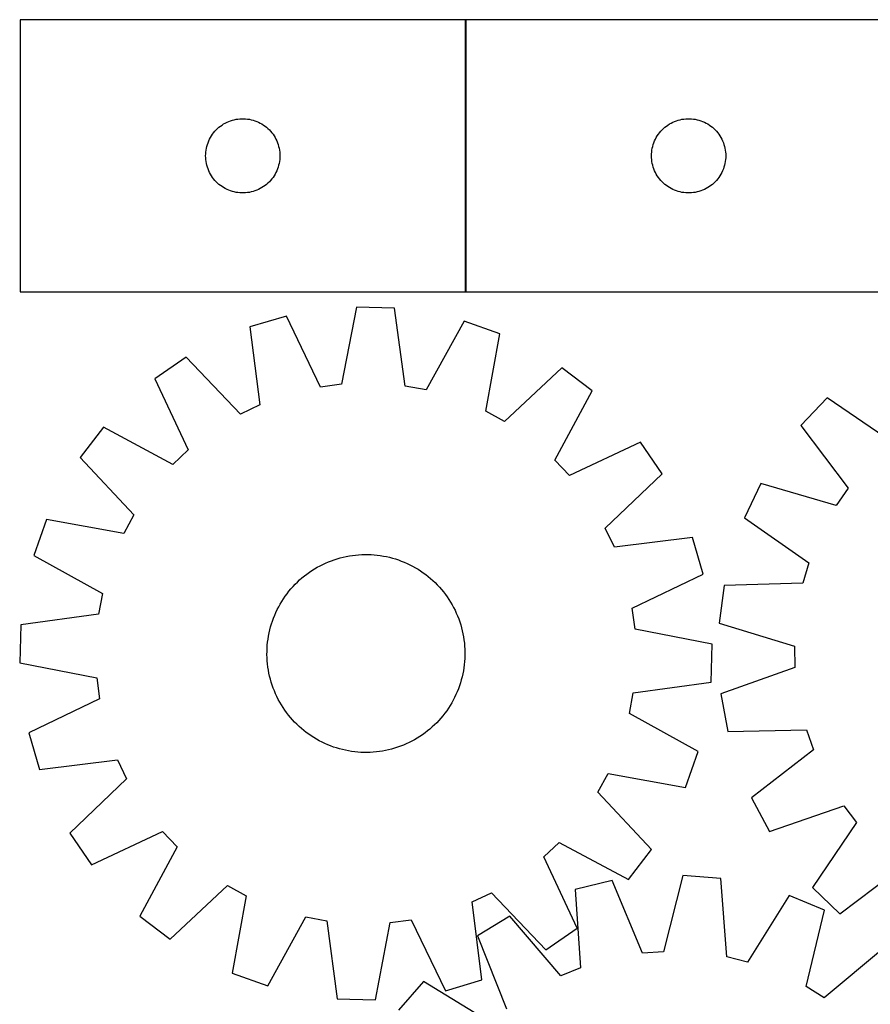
# Model space of a CAD drawing. Header units: millimetres. Extents: x 7 to 1493, y 7 to 2993.
# Tile 5 of 13: x 7 to 350, y 2595 to 2993. Entities that reach past the tile are written whole.
import ezdxf

# ---------------------------------------------------------------- set-up
doc = ezdxf.new("R2010")
doc.units = ezdxf.units.MM
doc.layers.add('COMMON', color=5, linetype='CONTINUOUS', true_color=0x0000ff)
doc.layers.add('CUT', color=7, linetype='CONTINUOUS', true_color=0x000000)

msp = doc.modelspace()

# ---------------------------------------------------------------- linework, layer by layer
at = {"layer": 'COMMON'}
msp.add_line((186.770299, 2882.68805), (186.770299, 2992.68805), dxfattribs=at)
at = {"layer": 'CUT'}
for p, q in [((186.670298, 2992.68805), (6.670298, 2992.68805)), ((6.670298, 2992.68805), (6.670298, 2882.68805)), ((186.670298, 2882.68805), (186.670298, 2992.68805)), ((366.870299, 2992.68805), (186.870299, 2992.68805)), ((186.870299, 2992.68805), (186.870299, 2882.68805)), ((91.01938, 2951.58291), (91.742162, 2951.855389)), ((91.742162, 2951.855389), (92.478013, 2952.090298)), ((92.478013, 2952.090298), (93.224982, 2952.287016)), ((93.224982, 2952.287016), (93.981087, 2952.44502)), ((93.981087, 2952.44502), (94.744323, 2952.56389)), ((94.744323, 2952.56389), (95.512666, 2952.643313)), ((95.512666, 2952.643313), (96.284079, 2952.683077)), ((96.284079, 2952.683077), (97.056517, 2952.683077)), ((97.056517, 2952.683077), (97.82793, 2952.643313)), ((97.82793, 2952.643313), (98.596273, 2952.56389)), ((98.596273, 2952.56389), (99.359509, 2952.44502)), ((99.359509, 2952.44502), (100.115614, 2952.287016)), ((100.115614, 2952.287016), (100.862582, 2952.090298)), ((100.862582, 2952.090298), (101.598434, 2951.855389)), ((101.598434, 2951.855389), (102.321216, 2951.58291)), ((271.219381, 2951.58291), (271.942163, 2951.855389)), ((271.942163, 2951.855389), (272.678014, 2952.090298)), ((272.678014, 2952.090298), (273.424983, 2952.287016)), ((273.424983, 2952.287016), (274.181088, 2952.44502)), ((274.181088, 2952.44502), (274.944324, 2952.56389)), ((274.944324, 2952.56389), (275.712667, 2952.643313)), ((275.712667, 2952.643313), (276.48408, 2952.683077)), ((276.48408, 2952.683077), (277.256518, 2952.683077)), ((277.256518, 2952.683077), (278.027931, 2952.643313)), ((278.027931, 2952.643313), (278.796274, 2952.56389)), ((278.796274, 2952.56389), (279.55951, 2952.44502)), ((279.55951, 2952.44502), (280.315615, 2952.287016)), ((280.315615, 2952.287016), (281.062583, 2952.090298)), ((281.062583, 2952.090298), (281.798435, 2951.855389)), ((281.798435, 2951.855389), (282.521217, 2951.58291)), ((85.403319, 2947.590332), (85.928015, 2948.157213)), ((85.928015, 2948.157213), (86.481198, 2948.696331)), ((86.481198, 2948.696331), (87.0614, 2949.206257)), ((87.0614, 2949.206257), (87.667084, 2949.685639)), ((87.667084, 2949.685639), (88.296642, 2950.133205)), ((88.296642, 2950.133205), (88.948406, 2950.54777)), ((88.948406, 2950.54777), (89.620647, 2950.928232)), ((89.620647, 2950.928232), (90.311582, 2951.273584)), ((90.311582, 2951.273584), (91.01938, 2951.58291)), ((102.321216, 2951.58291), (103.029014, 2951.273584)), ((103.029014, 2951.273584), (103.719949, 2950.928232)), ((103.719949, 2950.928232), (104.39219, 2950.54777)), ((104.39219, 2950.54777), (105.043954, 2950.133205)), ((105.043954, 2950.133205), (105.673512, 2949.685639)), ((105.673512, 2949.685639), (106.279196, 2949.206257)), ((106.279196, 2949.206257), (106.859398, 2948.696331)), ((106.859398, 2948.696331), (107.412581, 2948.157213)), ((107.412581, 2948.157213), (107.937277, 2947.590332)), ((265.60332, 2947.590332), (266.128016, 2948.157213)), ((266.128016, 2948.157213), (266.681199, 2948.696331)), ((266.681199, 2948.696331), (267.261401, 2949.206257)), ((267.261401, 2949.206257), (267.867085, 2949.685639)), ((267.867085, 2949.685639), (268.496643, 2950.133205)), ((268.496643, 2950.133205), (269.148407, 2950.54777)), ((269.148407, 2950.54777), (269.820648, 2950.928232)), ((269.820648, 2950.928232), (270.511583, 2951.273584)), ((270.511583, 2951.273584), (271.219381, 2951.58291)), ((282.521217, 2951.58291), (283.229015, 2951.273584)), ((283.229015, 2951.273584), (283.91995, 2950.928232)), ((283.91995, 2950.928232), (284.592191, 2950.54777)), ((284.592191, 2950.54777), (285.243955, 2950.133205)), ((285.243955, 2950.133205), (285.873513, 2949.685639)), ((285.873513, 2949.685639), (286.479197, 2949.206257)), ((286.479197, 2949.206257), (287.059399, 2948.696331)), ((287.059399, 2948.696331), (287.612582, 2948.157213)), ((287.612582, 2948.157213), (288.137278, 2947.590332)), ((82.925544, 2943.694859), (83.252992, 2944.394457)), ((83.252992, 2944.394457), (83.616019, 2945.076271)), ((83.616019, 2945.076271), (84.013665, 2945.738493)), ((84.013665, 2945.738493), (84.444873, 2946.379367)), ((84.444873, 2946.379367), (84.908501, 2946.997192)), ((84.908501, 2946.997192), (85.403319, 2947.590332)), ((107.937277, 2947.590332), (108.432095, 2946.997192)), ((108.432095, 2946.997192), (108.895723, 2946.379367)), ((108.895723, 2946.379367), (109.326931, 2945.738493)), ((109.326931, 2945.738493), (109.724577, 2945.076271)), ((109.724577, 2945.076271), (110.087604, 2944.394457)), ((110.087604, 2944.394457), (110.415052, 2943.694859)), ((263.125545, 2943.694859), (263.452993, 2944.394457)), ((263.452993, 2944.394457), (263.81602, 2945.076271)), ((263.81602, 2945.076271), (264.213666, 2945.738493)), ((264.213666, 2945.738493), (264.644874, 2946.379367)), ((264.644874, 2946.379367), (265.108502, 2946.997192)), ((265.108502, 2946.997192), (265.60332, 2947.590332)), ((288.137278, 2947.590332), (288.632096, 2946.997192)), ((288.632096, 2946.997192), (289.095724, 2946.379367)), ((289.095724, 2946.379367), (289.526932, 2945.738493)), ((289.526932, 2945.738493), (289.924578, 2945.076271)), ((289.924578, 2945.076271), (290.287605, 2944.394457)), ((290.287605, 2944.394457), (290.615053, 2943.694859)), ((81.7498, 2939.230365), (81.84898, 2939.996409)), ((81.84898, 2939.996409), (81.987463, 2940.756331)), ((81.987463, 2940.756331), (82.164882, 2941.508117)), ((82.164882, 2941.508117), (82.380767, 2942.249773)), ((82.380767, 2942.249773), (82.634546, 2942.979332)), ((82.634546, 2942.979332), (82.925544, 2943.694859)), ((110.415052, 2943.694859), (110.70605, 2942.979332)), ((110.70605, 2942.979332), (110.959829, 2942.249773)), ((110.959829, 2942.249773), (111.175714, 2941.508117)), ((111.175714, 2941.508117), (111.353133, 2940.756331)), ((111.353133, 2940.756331), (111.491616, 2939.996409)), ((111.491616, 2939.996409), (111.590796, 2939.230365)), ((261.949801, 2939.230365), (262.048981, 2939.996409)), ((262.048981, 2939.996409), (262.187464, 2940.756331)), ((262.187464, 2940.756331), (262.364883, 2941.508117)), ((262.364883, 2941.508117), (262.580768, 2942.249773)), ((262.580768, 2942.249773), (262.834547, 2942.979332)), ((262.834547, 2942.979332), (263.125545, 2943.694859)), ((290.615053, 2943.694859), (290.906051, 2942.979332)), ((290.906051, 2942.979332), (291.15983, 2942.249773)), ((291.15983, 2942.249773), (291.375715, 2941.508117)), ((291.375715, 2941.508117), (291.553134, 2940.756331)), ((291.553134, 2940.756331), (291.691617, 2939.996409)), ((291.691617, 2939.996409), (291.790797, 2939.230365)), ((81.670298, 2937.68805), (81.690187, 2938.460232)), ((81.690187, 2936.915869), (81.670298, 2937.68805)), ((81.690187, 2938.460232), (81.7498, 2939.230365)), ((81.7498, 2936.145735), (81.690187, 2936.915869)), ((81.84898, 2935.379692), (81.7498, 2936.145735)), ((111.590796, 2936.145735), (111.491616, 2935.379692)), ((111.590796, 2939.230365), (111.650409, 2938.460232)), ((111.650409, 2936.915869), (111.590796, 2936.145735)), ((111.650409, 2938.460232), (111.670298, 2937.68805)), ((111.670298, 2937.68805), (111.650409, 2936.915869)), ((261.870299, 2937.68805), (261.890188, 2938.460232)), ((261.890188, 2936.915869), (261.870299, 2937.68805)), ((261.890188, 2938.460232), (261.949801, 2939.230365)), ((261.949801, 2936.145735), (261.890188, 2936.915869)), ((262.048981, 2935.379692), (261.949801, 2936.145735)), ((291.790797, 2936.145735), (291.691617, 2935.379692)), ((291.790797, 2939.230365), (291.85041, 2938.460232)), ((291.85041, 2936.915869), (291.790797, 2936.145735)), ((291.85041, 2938.460232), (291.870299, 2937.68805)), ((291.870299, 2937.68805), (291.85041, 2936.915869)), ((81.987463, 2934.619769), (81.84898, 2935.379692)), ((82.164882, 2933.867983), (81.987463, 2934.619769)), ((82.380767, 2933.126328), (82.164882, 2933.867983)), ((82.634546, 2932.396769), (82.380767, 2933.126328)), ((82.925544, 2931.681242), (82.634546, 2932.396769)), ((110.70605, 2932.396769), (110.415052, 2931.681242)), ((110.959829, 2933.126328), (110.70605, 2932.396769)), ((111.175714, 2933.867983), (110.959829, 2933.126328)), ((111.353133, 2934.619769), (111.175714, 2933.867983)), ((111.491616, 2935.379692), (111.353133, 2934.619769)), ((262.187464, 2934.619769), (262.048981, 2935.379692)), ((262.364883, 2933.867983), (262.187464, 2934.619769)), ((262.580768, 2933.126328), (262.364883, 2933.867983)), ((262.834547, 2932.396769), (262.580768, 2933.126328)), ((263.125545, 2931.681242), (262.834547, 2932.396769)), ((290.906051, 2932.396769), (290.615053, 2931.681242)), ((291.15983, 2933.126328), (290.906051, 2932.396769)), ((291.375715, 2933.867983), (291.15983, 2933.126328)), ((291.553134, 2934.619769), (291.375715, 2933.867983)), ((291.691617, 2935.379692), (291.553134, 2934.619769)), ((83.252992, 2930.981643), (82.925544, 2931.681242)), ((83.616019, 2930.299829), (83.252992, 2930.981643)), ((84.013665, 2929.637607), (83.616019, 2930.299829)), ((84.444873, 2928.996734), (84.013665, 2929.637607)), ((84.908501, 2928.378908), (84.444873, 2928.996734)), ((85.403319, 2927.785768), (84.908501, 2928.378908)), ((108.432095, 2928.378908), (107.937277, 2927.785768)), ((108.895723, 2928.996734), (108.432095, 2928.378908)), ((109.326931, 2929.637607), (108.895723, 2928.996734)), ((109.724577, 2930.299829), (109.326931, 2929.637607)), ((110.087604, 2930.981643), (109.724577, 2930.299829)), ((110.415052, 2931.681242), (110.087604, 2930.981643)), ((263.452993, 2930.981643), (263.125545, 2931.681242)), ((263.81602, 2930.299829), (263.452993, 2930.981643)), ((264.213666, 2929.637607), (263.81602, 2930.299829)), ((264.644874, 2928.996734), (264.213666, 2929.637607)), ((265.108502, 2928.378908), (264.644874, 2928.996734)), ((265.60332, 2927.785768), (265.108502, 2928.378908)), ((288.632096, 2928.378908), (288.137278, 2927.785768)), ((289.095724, 2928.996734), (288.632096, 2928.378908)), ((289.526932, 2929.637607), (289.095724, 2928.996734)), ((289.924578, 2930.299829), (289.526932, 2929.637607)), ((290.287605, 2930.981643), (289.924578, 2930.299829)), ((290.615053, 2931.681242), (290.287605, 2930.981643)), ((85.928015, 2927.218888), (85.403319, 2927.785768)), ((86.481198, 2926.67977), (85.928015, 2927.218888)), ((87.0614, 2926.169844), (86.481198, 2926.67977)), ((87.667084, 2925.690462), (87.0614, 2926.169844)), ((88.296642, 2925.242895), (87.667084, 2925.690462)), ((88.948406, 2924.828331), (88.296642, 2925.242895)), ((89.620647, 2924.447868), (88.948406, 2924.828331)), ((90.311582, 2924.102516), (89.620647, 2924.447868)), ((91.01938, 2923.793191), (90.311582, 2924.102516)), ((103.029014, 2924.102516), (102.321216, 2923.793191)), ((103.719949, 2924.447868), (103.029014, 2924.102516)), ((104.39219, 2924.828331), (103.719949, 2924.447868)), ((105.043954, 2925.242895), (104.39219, 2924.828331)), ((105.673512, 2925.690462), (105.043954, 2925.242895)), ((106.279196, 2926.169844), (105.673512, 2925.690462)), ((106.859398, 2926.67977), (106.279196, 2926.169844)), ((107.412581, 2927.218888), (106.859398, 2926.67977)), ((107.937277, 2927.785768), (107.412581, 2927.218888)), ((266.128016, 2927.218888), (265.60332, 2927.785768)), ((266.681199, 2926.67977), (266.128016, 2927.218888)), ((267.261401, 2926.169844), (266.681199, 2926.67977)), ((267.867085, 2925.690462), (267.261401, 2926.169844)), ((268.496643, 2925.242895), (267.867085, 2925.690462)), ((269.148407, 2924.828331), (268.496643, 2925.242895)), ((269.820648, 2924.447868), (269.148407, 2924.828331)), ((270.511583, 2924.102516), (269.820648, 2924.447868)), ((271.219381, 2923.793191), (270.511583, 2924.102516)), ((283.229015, 2924.102516), (282.521217, 2923.793191)), ((283.91995, 2924.447868), (283.229015, 2924.102516)), ((284.592191, 2924.828331), (283.91995, 2924.447868)), ((285.243955, 2925.242895), (284.592191, 2924.828331)), ((285.873513, 2925.690462), (285.243955, 2925.242895)), ((286.479197, 2926.169844), (285.873513, 2925.690462)), ((287.059399, 2926.67977), (286.479197, 2926.169844)), ((287.612582, 2927.218888), (287.059399, 2926.67977)), ((288.137278, 2927.785768), (287.612582, 2927.218888)), ((91.742162, 2923.520712), (91.01938, 2923.793191)), ((92.478013, 2923.285802), (91.742162, 2923.520712)), ((93.224982, 2923.089085), (92.478013, 2923.285802)), ((93.981087, 2922.931081), (93.224982, 2923.089085)), ((94.744323, 2922.81221), (93.981087, 2922.931081)), ((95.512666, 2922.732787), (94.744323, 2922.81221)), ((96.284079, 2922.693023), (95.512666, 2922.732787)), ((97.056517, 2922.693023), (96.284079, 2922.693023)), ((97.82793, 2922.732787), (97.056517, 2922.693023)), ((98.596273, 2922.81221), (97.82793, 2922.732787)), ((99.359509, 2922.931081), (98.596273, 2922.81221)), ((100.115614, 2923.089085), (99.359509, 2922.931081)), ((100.862582, 2923.285802), (100.115614, 2923.089085)), ((101.598434, 2923.520712), (100.862582, 2923.285802)), ((102.321216, 2923.793191), (101.598434, 2923.520712)), ((271.942163, 2923.520712), (271.219381, 2923.793191)), ((272.678014, 2923.285802), (271.942163, 2923.520712)), ((273.424983, 2923.089085), (272.678014, 2923.285802)), ((274.181088, 2922.931081), (273.424983, 2923.089085)), ((274.944324, 2922.81221), (274.181088, 2922.931081)), ((275.712667, 2922.732787), (274.944324, 2922.81221)), ((276.48408, 2922.693023), (275.712667, 2922.732787)), ((277.256518, 2922.693023), (276.48408, 2922.693023)), ((278.027931, 2922.732787), (277.256518, 2922.693023)), ((278.796274, 2922.81221), (278.027931, 2922.732787)), ((279.55951, 2922.931081), (278.796274, 2922.81221)), ((280.315615, 2923.089085), (279.55951, 2922.931081)), ((281.062583, 2923.285802), (280.315615, 2923.089085)), ((281.798435, 2923.520712), (281.062583, 2923.285802)), ((282.521217, 2923.793191), (281.798435, 2923.520712)), ((6.670298, 2882.68805), (186.670298, 2882.68805)), ((186.870299, 2882.68805), (366.870299, 2882.68805)), ((142.655483, 2876.578806), (136.644178, 2845.388439)), ((158.035589, 2876.151157), (142.655483, 2876.578806)), ((162.304428, 2844.674948), (158.035589, 2876.151157)), ((114.354798, 2872.899531), (99.595297, 2868.553535)), ((128.141389, 2844.283021), (114.354798, 2872.899531)), ((99.595297, 2868.553535), (103.51656, 2837.032139)), ((186.088098, 2870.904963), (170.732654, 2843.098757)), ((200.583297, 2865.74553), (186.088098, 2870.904963)), ((194.916521, 2834.490732), (200.583297, 2865.74553)), ((73.816705, 2856.308944), (61.122572, 2847.61472)), ((95.77152, 2833.353317), (73.816705, 2856.308944)), ((225.641656, 2852.087401), (202.445171, 2830.38722)), ((237.833057, 2842.701226), (225.641656, 2852.087401)), ((61.122572, 2847.61472), (74.592562, 2818.847827)), ((136.644178, 2845.388439), (128.141389, 2844.283021)), ((170.732654, 2843.098757), (162.304428, 2844.674948)), ((222.785369, 2814.727277), (237.833057, 2842.701226)), ((103.51656, 2837.032139), (95.77152, 2833.353317)), ((332.844207, 2839.947259), (322.238549, 2828.800485)), ((359.097532, 2822.066048), (332.844207, 2839.947259)), ((202.445171, 2830.38722), (194.916521, 2834.490732)), ((322.238549, 2828.800485), (341.402996, 2803.468712)), ((40.389461, 2828.003399), (31.003286, 2815.811998)), ((68.36341, 2812.955711), (40.389461, 2828.003399)), ((257.444378, 2821.968115), (228.677486, 2808.498125)), ((266.138603, 2809.273982), (257.444378, 2821.968115)), ((74.592562, 2818.847827), (68.36341, 2812.955711)), ((31.003286, 2815.811998), (52.703466, 2792.615513)), ((228.677486, 2808.498125), (222.785369, 2814.727277)), ((243.182975, 2787.319166), (266.138603, 2809.273982)), ((306.043195, 2805.302052), (299.401158, 2791.423512)), ((336.537189, 2796.408734), (306.043195, 2805.302052)), ((341.402996, 2803.468712), (336.537189, 2796.408734)), ((52.703466, 2792.615513), (48.599955, 2785.086863)), ((17.345157, 2790.753639), (12.185724, 2776.25844)), ((48.599955, 2785.086863), (17.345157, 2790.753639)), ((299.401158, 2791.423512), (325.455578, 2773.253704)), ((246.861797, 2779.574127), (243.182975, 2787.319166)), ((278.383193, 2783.49539), (246.861797, 2779.574127)), ((282.729189, 2768.735889), (278.383193, 2783.49539)), ((12.185724, 2776.25844), (39.99193, 2760.902996)), ((129.014933, 2772.625842), (130.154182, 2773.156049)), ((130.154182, 2773.156049), (131.309523, 2773.650209)), ((131.309523, 2773.650209), (132.479815, 2774.107836)), ((132.479815, 2774.107836), (133.663905, 2774.528476)), ((133.663905, 2774.528476), (134.860623, 2774.911717)), ((134.860623, 2774.911717), (136.068788, 2775.257178)), ((136.068788, 2775.257178), (137.287208, 2775.564519)), ((137.287208, 2775.564519), (138.514681, 2775.833437)), ((138.514681, 2775.833437), (139.749996, 2776.063667)), ((139.749996, 2776.063667), (140.991932, 2776.254981)), ((140.991932, 2776.254981), (142.239265, 2776.40719)), ((142.239265, 2776.40719), (143.490763, 2776.520145)), ((143.490763, 2776.520145), (144.745192, 2776.593733)), ((144.745192, 2776.593733), (146.001313, 2776.627882)), ((146.001313, 2776.627882), (147.257887, 2776.622559)), ((147.257887, 2776.622559), (148.513674, 2776.577769)), ((148.513674, 2776.577769), (149.767434, 2776.493555)), ((149.767434, 2776.493555), (151.017931, 2776.370001)), ((151.017931, 2776.370001), (152.263929, 2776.20723)), ((152.263929, 2776.20723), (153.5042, 2776.005401)), ((153.5042, 2776.005401), (154.737519, 2775.764713)), ((154.737519, 2775.764713), (155.96267, 2775.485405)), ((155.96267, 2775.485405), (157.178443, 2775.167752)), ((157.178443, 2775.167752), (158.383638, 2774.812067)), ((158.383638, 2774.812067), (159.577066, 2774.418702)), ((159.577066, 2774.418702), (160.757549, 2773.988044)), ((160.757549, 2773.988044), (161.923922, 2773.520519)), ((161.923922, 2773.520519), (163.075035, 2773.016588)), ((163.075035, 2773.016588), (164.209751, 2772.476748)), ((325.455578, 2773.253704), (323.009574, 2765.035649)), ((121.582933, 2767.953397), (122.579084, 2768.719354)), ((122.579084, 2768.719354), (123.598803, 2769.453643)), ((123.598803, 2769.453643), (124.641083, 2770.15554)), ((124.641083, 2770.15554), (125.704896, 2770.824351)), ((125.704896, 2770.824351), (126.789192, 2771.459418)), ((126.789192, 2771.459418), (127.892901, 2772.060112)), ((127.892901, 2772.060112), (129.014933, 2772.625842)), ((164.209751, 2772.476748), (165.32695, 2771.901532)), ((165.32695, 2771.901532), (166.42553, 2771.291508)), ((166.42553, 2771.291508), (167.504406, 2770.647278)), ((167.504406, 2770.647278), (168.562514, 2769.969478)), ((168.562514, 2769.969478), (169.59881, 2769.258776)), ((169.59881, 2769.258776), (170.612271, 2768.515873)), ((254.112679, 2754.949297), (282.729189, 2768.735889)), ((117.8533, 2764.588462), (118.745596, 2765.47323)), ((118.745596, 2765.47323), (119.665243, 2766.329534)), ((119.665243, 2766.329534), (120.611333, 2767.156528)), ((120.611333, 2767.156528), (121.582933, 2767.953397)), ((170.612271, 2768.515873), (171.601897, 2767.741504)), ((171.601897, 2767.741504), (172.566711, 2766.936432)), ((172.566711, 2766.936432), (173.505761, 2766.101452)), ((173.505761, 2766.101452), (174.41812, 2765.237387)), ((174.41812, 2765.237387), (175.302888, 2764.345091)), ((323.009574, 2765.035649), (291.259876, 2764.070535)), ((39.99193, 2760.902996), (38.415739, 2752.47477)), ((113.831911, 2759.769152), (114.574813, 2760.782613)), ((114.574813, 2760.782613), (115.349183, 2761.772239)), ((115.349183, 2761.772239), (116.154255, 2762.737053)), ((116.154255, 2762.737053), (116.989235, 2763.676103)), ((116.989235, 2763.676103), (117.8533, 2764.588462)), ((175.302888, 2764.345091), (176.159192, 2763.425444)), ((176.159192, 2763.425444), (176.986186, 2762.479353)), ((176.986186, 2762.479353), (177.783055, 2761.507753)), ((177.783055, 2761.507753), (178.549012, 2760.511602)), ((291.259876, 2764.070535), (289.231628, 2748.818756)), ((111.799178, 2756.595872), (112.443409, 2757.674748)), ((112.443409, 2757.674748), (113.121209, 2758.732856)), ((113.121209, 2758.732856), (113.831911, 2759.769152)), ((178.549012, 2760.511602), (179.283301, 2759.491884)), ((179.283301, 2759.491884), (179.985198, 2758.449604)), ((179.985198, 2758.449604), (180.65401, 2757.385791)), ((180.65401, 2757.385791), (181.289076, 2756.301495)), ((109.570168, 2752.094264), (110.074099, 2753.245377)), ((110.074099, 2753.245377), (110.613939, 2754.380093)), ((110.613939, 2754.380093), (111.189154, 2755.497292)), ((111.189154, 2755.497292), (111.799178, 2756.595872)), ((181.289076, 2756.301495), (181.88977, 2755.197786)), ((181.88977, 2755.197786), (182.4555, 2754.075754)), ((182.4555, 2754.075754), (182.985707, 2752.936505)), ((182.985707, 2752.936505), (183.479867, 2751.781164)), ((255.218098, 2746.446508), (254.112679, 2754.949297)), ((38.415739, 2752.47477), (6.93953, 2748.205931)), ((108.27862, 2748.55398), (108.671985, 2749.747408)), ((108.671985, 2749.747408), (109.102643, 2750.927891)), ((109.102643, 2750.927891), (109.570168, 2752.094264)), ((183.479867, 2751.781164), (183.937494, 2750.610872)), ((183.937494, 2750.610872), (184.358135, 2749.426782)), ((184.358135, 2749.426782), (184.741375, 2748.230064)), ((289.231628, 2748.818756), (319.625634, 2739.589501)), ((6.93953, 2748.205931), (6.511881, 2732.825825)), ((107.085286, 2743.674542), (107.325974, 2744.907861)), ((107.325974, 2744.907861), (107.605282, 2746.133012)), ((107.605282, 2746.133012), (107.922935, 2747.348784)), ((107.922935, 2747.348784), (108.27862, 2748.55398)), ((184.741375, 2748.230064), (185.086836, 2747.021899)), ((185.086836, 2747.021899), (185.394177, 2745.803478)), ((185.394177, 2745.803478), (185.663095, 2744.576005)), ((286.408464, 2740.435204), (255.218098, 2746.446508)), ((106.597132, 2739.937776), (106.720685, 2741.188273)), ((106.720685, 2741.188273), (106.883457, 2742.434271)), ((106.883457, 2742.434271), (107.085286, 2743.674542)), ((185.663095, 2744.576005), (185.893325, 2743.340691)), ((185.893325, 2743.340691), (186.084639, 2742.098755)), ((186.084639, 2742.098755), (186.236848, 2740.851422)), ((106.462804, 2736.171655), (106.468128, 2737.428229)), ((106.468128, 2737.428229), (106.512918, 2738.684016)), ((106.512918, 2738.684016), (106.597132, 2739.937776)), ((186.236848, 2740.851422), (186.349803, 2739.599924)), ((186.349803, 2739.599924), (186.423391, 2738.345495)), ((186.423391, 2738.345495), (186.45754, 2737.089374)), ((186.45754, 2737.089374), (186.452217, 2735.8328)), ((285.980815, 2725.055098), (286.408464, 2740.435204)), ((319.625634, 2739.589501), (319.838864, 2731.017809)), ((106.496954, 2734.915534), (106.462804, 2736.171655)), ((106.570542, 2733.661105), (106.496954, 2734.915534)), ((106.683497, 2732.409606), (106.570542, 2733.661105)), ((186.323213, 2733.323252), (186.19966, 2732.072756)), ((186.407427, 2734.577013), (186.323213, 2733.323252)), ((186.452217, 2735.8328), (186.407427, 2734.577013)), ((6.511881, 2732.825825), (37.702247, 2726.81452)), ((106.835706, 2731.162274), (106.683497, 2732.409606)), ((107.02702, 2729.920337), (106.835706, 2731.162274)), ((107.257249, 2728.685023), (107.02702, 2729.920337)), ((185.835059, 2729.586487), (185.594371, 2728.353167)), ((186.036888, 2730.826758), (185.835059, 2729.586487)), ((186.19966, 2732.072756), (186.036888, 2730.826758)), ((319.838864, 2731.017809), (289.941343, 2720.288735)), ((37.702247, 2726.81452), (38.807666, 2718.311731)), ((107.526168, 2727.45755), (107.257249, 2728.685023)), ((107.833509, 2726.23913), (107.526168, 2727.45755)), ((108.17897, 2725.030965), (107.833509, 2726.23913)), ((108.56221, 2723.834247), (108.17897, 2725.030965)), ((184.99741, 2725.912244), (184.641725, 2724.707049)), ((185.315063, 2727.128017), (184.99741, 2725.912244)), ((185.594371, 2728.353167), (185.315063, 2727.128017)), ((254.504606, 2720.786258), (285.980815, 2725.055098)), ((108.982851, 2722.650157), (108.56221, 2723.834247)), ((109.440478, 2721.479864), (108.982851, 2722.650157)), ((109.934638, 2720.324524), (109.440478, 2721.479864)), ((183.350177, 2721.166764), (182.846246, 2720.015652)), ((183.817702, 2722.333138), (183.350177, 2721.166764)), ((184.24836, 2723.513621), (183.817702, 2722.333138)), ((184.641725, 2724.707049), (184.24836, 2723.513621)), ((38.807666, 2718.311731), (10.191156, 2704.52514)), ((110.464845, 2719.185275), (109.934638, 2720.324524)), ((111.030574, 2718.063242), (110.464845, 2719.185275)), ((111.631269, 2716.959534), (111.030574, 2718.063242)), ((181.73119, 2717.763737), (181.121167, 2716.665157)), ((182.306406, 2718.880936), (181.73119, 2717.763737)), ((182.846246, 2720.015652), (182.306406, 2718.880936)), ((252.928415, 2712.358032), (254.504606, 2720.786258)), ((289.941343, 2720.288735), (292.725424, 2705.156668)), ((112.266335, 2715.875238), (111.631269, 2716.959534)), ((112.935147, 2714.811425), (112.266335, 2715.875238)), ((113.637044, 2713.769145), (112.935147, 2714.811425)), ((114.371333, 2712.749426), (113.637044, 2713.769145)), ((179.088434, 2713.491876), (178.345531, 2712.478415)), ((179.799136, 2714.528172), (179.088434, 2713.491876)), ((180.476936, 2715.586281), (179.799136, 2714.528172)), ((181.121167, 2716.665157), (180.476936, 2715.586281)), ((115.13729, 2711.753275), (114.371333, 2712.749426)), ((115.934159, 2710.781675), (115.13729, 2711.753275)), ((116.761153, 2709.835585), (115.934159, 2710.781675)), ((117.617457, 2708.915938), (116.761153, 2709.835585)), ((175.93111, 2709.584926), (175.067045, 2708.672567)), ((176.76609, 2710.523976), (175.93111, 2709.584926)), ((177.571162, 2711.48879), (176.76609, 2710.523976)), ((178.345531, 2712.478415), (177.571162, 2711.48879)), ((280.734621, 2697.002589), (252.928415, 2712.358032)), ((118.502225, 2708.023642), (117.617457, 2708.915938)), ((119.414584, 2707.159577), (118.502225, 2708.023642)), ((120.353634, 2706.324597), (119.414584, 2707.159577)), ((121.318448, 2705.519525), (120.353634, 2706.324597)), ((122.308074, 2704.745155), (121.318448, 2705.519525)), ((171.337412, 2705.307632), (170.341261, 2704.541675)), ((172.309012, 2706.104501), (171.337412, 2705.307632)), ((173.255102, 2706.931495), (172.309012, 2706.104501)), ((174.174749, 2707.787799), (173.255102, 2706.931495)), ((175.067045, 2708.672567), (174.174749, 2707.787799)), ((292.725424, 2705.156668), (324.483838, 2705.771389)), ((324.483838, 2705.771389), (327.33543, 2697.685117)), ((10.191156, 2704.52514), (14.537151, 2689.765639)), ((123.321534, 2704.002253), (122.308074, 2704.745155)), ((124.35783, 2703.291551), (123.321534, 2704.002253)), ((125.415939, 2702.61375), (124.35783, 2703.291551)), ((126.494815, 2701.96952), (125.415939, 2702.61375)), ((127.593395, 2701.359496), (126.494815, 2701.96952)), ((128.710594, 2700.784281), (127.593395, 2701.359496)), ((165.027444, 2701.200916), (163.905412, 2700.635187)), ((166.131153, 2701.801611), (165.027444, 2701.200916)), ((167.215449, 2702.436677), (166.131153, 2701.801611)), ((168.279262, 2703.105489), (167.215449, 2702.436677)), ((169.321542, 2703.807385), (168.279262, 2703.105489)), ((170.341261, 2704.541675), (169.321542, 2703.807385)), ((129.84531, 2700.244441), (128.710594, 2700.784281)), ((130.996422, 2699.74051), (129.84531, 2700.244441)), ((132.162796, 2699.272985), (130.996422, 2699.74051)), ((133.343279, 2698.842327), (132.162796, 2699.272985)), ((134.536707, 2698.448961), (133.343279, 2698.842327)), ((135.741902, 2698.093277), (134.536707, 2698.448961)), ((136.957675, 2697.775623), (135.741902, 2698.093277)), ((138.182826, 2697.496315), (136.957675, 2697.775623)), ((139.416145, 2697.255628), (138.182826, 2697.496315)), ((140.656416, 2697.053799), (139.416145, 2697.255628)), ((153.170349, 2697.197362), (151.928413, 2697.006048)), ((154.405664, 2697.427591), (153.170349, 2697.197362)), ((155.633137, 2697.696509), (154.405664, 2697.427591)), ((156.851557, 2698.003851), (155.633137, 2697.696509)), ((158.059722, 2698.349312), (156.851557, 2698.003851)), ((159.25644, 2698.732552), (158.059722, 2698.349312)), ((160.44053, 2699.153193), (159.25644, 2698.732552)), ((161.610822, 2699.610819), (160.44053, 2699.153193)), ((162.766163, 2700.10498), (161.610822, 2699.610819)), ((163.905412, 2700.635187), (162.766163, 2700.10498)), ((327.33543, 2697.685117), (302.216665, 2678.242319)), ((14.537151, 2689.765639), (46.058548, 2693.686902)), ((46.058548, 2693.686902), (49.73737, 2685.941862)), ((141.902414, 2696.891027), (140.656416, 2697.053799)), ((143.152911, 2696.767474), (141.902414, 2696.891027)), ((144.406671, 2696.68326), (143.152911, 2696.767474)), ((145.662458, 2696.638469), (144.406671, 2696.68326)), ((146.919032, 2696.633146), (145.662458, 2696.638469)), ((148.175153, 2696.667296), (146.919032, 2696.633146)), ((149.429582, 2696.740884), (148.175153, 2696.667296)), ((150.68108, 2696.853838), (149.429582, 2696.740884)), ((151.928413, 2697.006048), (150.68108, 2696.853838)), ((275.575188, 2682.507389), (280.734621, 2697.002589)), ((49.73737, 2685.941862), (26.781742, 2663.987047)), ((240.216879, 2680.645516), (244.32039, 2688.174165)), ((244.32039, 2688.174165), (275.575188, 2682.507389)), ((261.917059, 2657.449031), (240.216879, 2680.645516)), ((302.216665, 2678.242319), (309.540548, 2664.711197)), ((309.540548, 2664.711197), (339.554636, 2675.10972)), ((339.554636, 2675.10972), (344.765457, 2668.30041)), ((344.765457, 2668.30041), (326.884246, 2642.047085)), ((26.781742, 2663.987047), (35.475967, 2651.292914)), ((35.475967, 2651.292914), (64.242859, 2664.762904)), ((64.242859, 2664.762904), (70.134976, 2658.533752)), ((70.134976, 2658.533752), (55.087288, 2630.559802)), ((218.327783, 2654.413201), (224.556935, 2660.305317)), ((224.556935, 2660.305317), (252.530884, 2645.257629)), ((252.530884, 2645.257629), (261.917059, 2657.449031)), ((231.797773, 2625.646308), (218.327783, 2654.413201)), ((338.03102, 2631.441427), (363.362793, 2650.605874)), ((274.494009, 2646.946156), (266.757825, 2616.138264)), ((289.826547, 2645.664038), (274.494009, 2646.946156)), ((292.338712, 2613.999171), (289.826547, 2645.664038)), ((67.278689, 2621.173628), (90.475174, 2642.873808)), ((90.475174, 2642.873808), (98.003824, 2638.770296)), ((246.032535, 2644.846086), (231.054228, 2641.327438)), ((258.206727, 2615.507309), (246.032535, 2644.846086)), ((326.884246, 2642.047085), (338.03102, 2631.441427)), ((98.003824, 2638.770296), (92.337047, 2607.515498)), ((189.403785, 2636.22889), (197.148825, 2639.907712)), ((197.148825, 2639.907712), (219.10364, 2616.952084)), ((231.054228, 2641.327438), (233.216842, 2609.636779)), ((317.543975, 2638.866244), (300.666265, 2611.956811)), ((331.729889, 2632.908862), (317.543975, 2638.866244)), ((193.325048, 2604.707493), (189.403785, 2636.22889)), ((55.087288, 2630.559802), (67.278689, 2621.173628)), ((106.832247, 2602.356066), (122.18769, 2630.162272)), ((122.18769, 2630.162272), (130.615916, 2628.586081)), ((204.634715, 2630.535073), (191.476821, 2622.560089)), ((225.279241, 2606.394271), (204.634715, 2630.535073)), ((324.334118, 2602.017483), (331.729889, 2632.908862)), ((130.615916, 2628.586081), (134.884756, 2597.109872)), ((150.264862, 2596.682223), (156.276167, 2627.872589)), ((156.276167, 2627.872589), (164.778956, 2628.978008)), ((164.778956, 2628.978008), (178.565547, 2600.361497)), ((219.10364, 2616.952084), (231.797773, 2625.646308)), ((191.476821, 2622.560089), (203.326541, 2593.088766)), ((355.990096, 2617.87862), (331.622967, 2597.501727)), ((266.757825, 2616.138264), (258.206727, 2615.507309)), ((300.666265, 2611.956811), (292.338712, 2613.999171)), ((233.216842, 2609.636779), (225.279241, 2606.394271)), ((92.337047, 2607.515498), (106.832247, 2602.356066)), ((169.685395, 2604.131861), (159.6359, 2592.481188)), ((196.779424, 2587.552104), (169.685395, 2604.131861)), ((178.565547, 2600.361497), (193.325048, 2604.707493)), ((331.622967, 2597.501727), (324.334118, 2602.017483)), ((134.884756, 2597.109872), (150.264862, 2596.682223))]:
    msp.add_line(p, q, dxfattribs=at)

doc.saveas('drawing.dxf')
